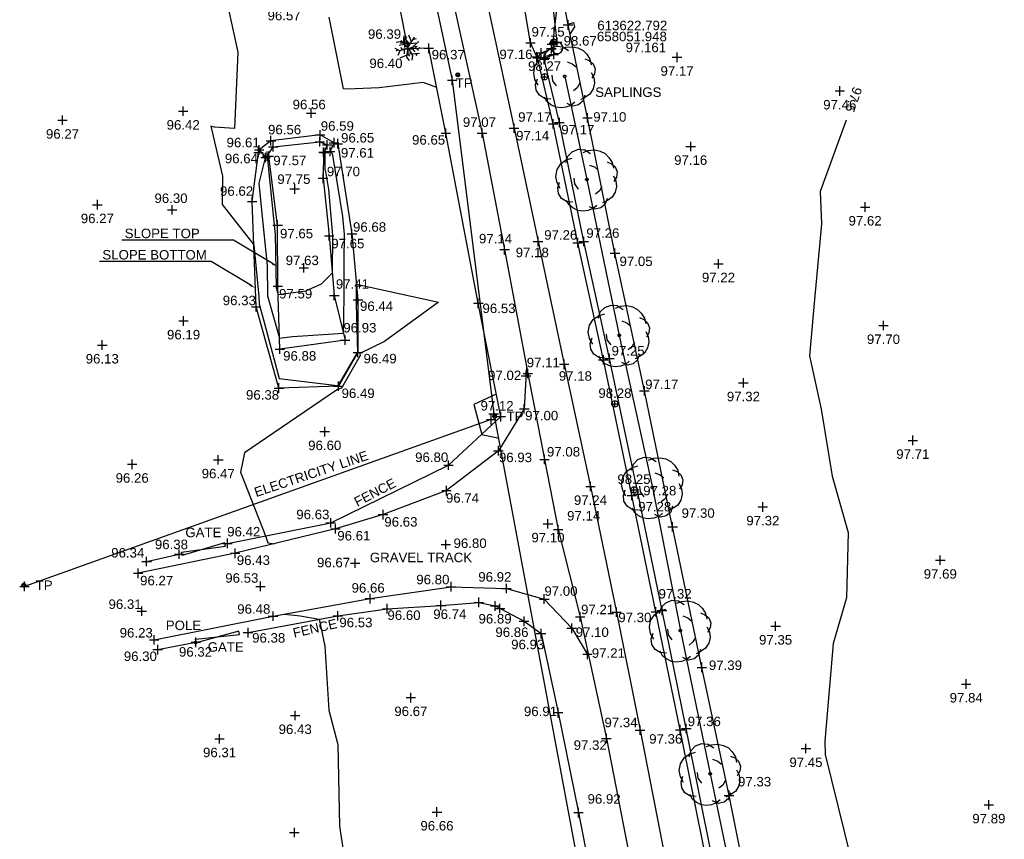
# Model space of a CAD drawing. Header units: metres. Extents: x 610185 to 614128, y 655663 to 660921.
# Tile 84 of 94: x 613582 to 613660, y 657987 to 658051. Entities that reach past the tile are written whole.
import ezdxf
from ezdxf import colors
from ezdxf.entities.mleader import LeaderData, LeaderLine
from ezdxf.enums import TextEntityAlignment as Align
from ezdxf.math import Vec2, Vec3

# ---------------------------------------------------------------- set-up
doc = ezdxf.new("R2010")
doc.units = ezdxf.units.M
doc.header["$MEASUREMENT"] = 0
doc.linetypes.add('CENTER', pattern=[50.8, 31.75, -6.35, 6.35, -6.35])
doc.linetypes.add('DASHED', pattern=[19.05, 12.7, -6.35])
for name, color, linetype in [('3D_FENCE_ELEVATION', 7, 'Continuous'), ('3D_FENCE_LINE', 7, 'FENCELINE1'), ('3D_FENCE_SYMBOL', 7, 'Continuous'), ('3D_WALL_ELEVATION', 7, 'Continuous'), ('3D_WALL_LINE', 7, 'Continuous'), ('3D_WALL_SYMBOL', 7, 'Continuous'), ('CONTOUR_ELEVATION', 56, 'Continuous'), ('CONTOUR_MJR', 34, 'Continuous'), ('CONTOUR_MJR_LABELS', 56, 'Continuous'), ('CONTOUR_MNR', 53, 'Continuous'), ('CONTOUR_SYMBOL', 56, 'Continuous'), ('CONTROL_XYZ', 1, 'Continuous'), ('DEFAULT_ELEVATION', 7, 'Continuous'), ('DETAIL_DES', 250, 'Continuous'), ('GATE_CODE', 251, 'Continuous'), ('GATE_SYMBOL', 251, 'Continuous'), ('HEDGE_LINE', 93, 'Continuous'), ('HEDGE_SYMBOL', 93, 'Continuous'), ('METAL_SPOTHEIGHT_ELEVATION', 250, 'Continuous'), ('METAL_SPOTHEIGHT_SYMBOL', 250, 'Continuous'), ('OVERHEAD_WIRE_LINE', 20, 'OVERHEADWIRE'), ('OVERHEAD_WIRE_SYMBOL', 20, 'CENTER'), ('POLE_CODE', 251, 'Continuous'), ('POLE_SYMBOL', 251, 'Continuous'), ('ROAD_ELEVATION', 7, 'Continuous'), ('ROAD_LINE', 7, 'Continuous'), ('ROAD_SYMBOL', 7, 'Continuous'), ('SLOPE_BOTTOM_ELEVATION', 30, 'Continuous'), ('SLOPE_BOTTOM_LINE', 30, 'DASHED'), ('SLOPE_BOTTOM_SYMBOL', 30, 'Continuous'), ('SLOPE_TOP_ELEVATION', 40, 'Continuous'), ('SLOPE_TOP_LINE', 40, 'Continuous'), ('SLOPE_TOP_SYMBOL', 40, 'Continuous'), ('TELEGRAPH_POLE_CODE', 252, 'Continuous'), ('TELEGRAPH_POLE_SYMBOL', 252, 'Continuous'), ('TEXTS', 7, 'Continuous'), ('TOP_OF_WALL_ELEVATION', 211, 'Continuous'), ('TRACK_LINE', 70, 'Continuous'), ('TRACK_SYMBOL', 70, 'Continuous'), ('TREELINE_LINE', 93, 'DASHED'), ('TREELINE_SYMBOL', 93, 'Continuous'), ('WALL_TOP_SYMBOL', 211, 'Continuous'), ('WHITE_LINE_DASHED_ELEVATION', 254, 'Continuous'), ('WHITE_LINE_DASHED_LINE', 254, 'DASHED'), ('WHITE_LINE_DASHED_SYMBOL', 254, 'Continuous')]:
    doc.layers.add(name, color=color, linetype=linetype)
doc.styles.add('REGULAR', font='swissl.ttf')
doc.linetypes.add('FENCELINE1', pattern='A,6.35,-2.54,[133,ltypeshp.shx,S=2.54,R=0,X=-2.54,Y=0],-2.54,25.4', length=36.83)
doc.linetypes.add('OVERHEADWIRE', pattern='A,17,-1.387305,["OHW",REGULAR,S=1,R=0,X=0,Y=-0.5],-4.612695,17', length=40)

# ---------------------------------------------------------------- blocks, each defined once
blk = doc.blocks.new('S061')
at = {"color": 0, "linetype": 'Continuous'}
for p, q in [((-0.5, 0), (0.5, 0)), ((0, -0.5), (0, 0.5))]:
    blk.add_line(p, q, dxfattribs=at)
blk = doc.blocks.new('046')
at = {"color": 0}
for p, q in [((-0.5, 0), (-0.48, 0.13)), ((-0.48, -0.13), (-0.5, 0)), ((-0.48, 0.13), (-0.43, 0.25)), ((-0.43, 0.25), (-0.35, 0.35)), ((-0.35, 0.35), (-0.25, 0.43)), ((-0.25, 0.43), (-0.13, 0.48)), ((-0.13, 0.48), (0, 0.5)), ((-0.08, 0), (0.06, 0.06)), ((-0.08, 0), (-0.07, 0.03)), ((-0.07, -0.03), (-0.08, 0)), ((0.08, 0), (-0.08, 0)), ((0.06, -0.06), (-0.08, 0)), ((-0.07, 0.03), (-0.06, 0.06)), ((0, 0.08), (-0.06, -0.06)), ((-0.06, 0.06), (-0.03, 0.07)), ((0, -0.08), (-0.06, 0.06)), ((-0.06, 0.06), (0.06, 0.06)), ((-0.06, -0.06), (-0.06, 0.06)), ((-0.06, 0.06), (0.08, 0)), ((0.08, 0), (-0.06, -0.06)), ((-0.03, 0.07), (0, 0.08)), ((0, 0.5), (0.13, 0.48)), ((0, 0.08), (0.03, 0.07)), ((0, -0.08), (0, 0.08)), ((0.06, -0.06), (0, 0.08)), ((0.06, 0.06), (0, -0.08)), ((0.03, 0.07), (0.06, 0.06)), ((0.06, 0.06), (0.07, 0.03)), ((0.06, 0.06), (0.06, -0.06)), ((0.07, 0.03), (0.08, 0)), ((0.08, 0), (0.07, -0.03)), ((0.13, 0.48), (0.25, 0.43)), ((0.25, 0.43), (0.35, 0.35)), ((0.35, 0.35), (0.43, 0.25)), ((0.43, 0.25), (0.48, 0.13)), ((0.48, 0.13), (0.5, 0)), ((0.5, 0), (0.48, -0.13)), ((-0.43, -0.25), (-0.48, -0.13)), ((-0.35, -0.35), (-0.43, -0.25)), ((-0.25, -0.43), (-0.35, -0.35)), ((-0.13, -0.48), (-0.25, -0.43)), ((0, -0.5), (-0.13, -0.48)), ((-0.06, -0.06), (-0.07, -0.03)), ((-0.03, -0.07), (-0.06, -0.06)), ((-0.06, -0.06), (0.06, -0.06)), ((0, -0.08), (-0.03, -0.07)), ((0.03, -0.07), (0, -0.08)), ((0.13, -0.48), (0, -0.5)), ((0.06, -0.06), (0.03, -0.07)), ((0.07, -0.03), (0.06, -0.06)), ((0.25, -0.43), (0.13, -0.48)), ((0.35, -0.35), (0.25, -0.43)), ((0.43, -0.25), (0.35, -0.35)), ((0.48, -0.13), (0.43, -0.25))]:
    blk.add_line(p, q, dxfattribs=at)
blk = doc.blocks.new('GATE2')
at = {"color": 0, "linetype": 'Continuous'}
for p, q in [((-0.04, 0.5), (0.04, -0.5)), ((-0.04, -0.5), (0.04, 0.5)), ((0.04, 0.5), (-0.04, 0.5)), ((0.04, -0.5), (-0.04, -0.5))]:
    blk.add_line(p, q, dxfattribs=at)
blk = doc.blocks.new('019')
at = {"color": 0, "linetype": 'Continuous'}
for p, q in [((-0.23, 0.44), (-0.13, 0.48)), ((-0.13, 0.48), (-0.03, 0.47)), ((-0.03, 0.47), (0.06, 0.41)), ((0.02, 0.46), (0.12, 0.47)), ((0.12, 0.47), (0.21, 0.45)), ((-0.33, 0.27), (-0.3, 0.37)), ((-0.33, 0.31), (-0.23, 0.34)), ((-0.3, 0.37), (-0.23, 0.44)), ((-0.06, 0.43), (0.02, 0.46)), ((0.21, 0.45), (0.29, 0.41)), ((0.29, 0.41), (0.35, 0.35)), ((0.35, 0.35), (0.4, 0.27)), ((-0.49, 0.05), (-0.47, 0.16)), ((-0.47, 0.16), (-0.41, 0.25)), ((-0.41, 0.25), (-0.33, 0.31)), ((0.04, 0.23), (0.12, 0.2)), ((0.12, 0.2), (0.18, 0.15)), ((0.32, 0.28), (0.39, 0.25)), ((0.39, 0.25), (0.45, 0.2)), ((0.4, 0.27), (0.42, 0.18)), ((0.45, 0.2), (0.48, 0.12)), ((-0.47, -0.05), (-0.49, 0.05)), ((-0.19, -0.07), (-0.2, 0.02)), ((0.42, 0.06), (0.46, -0.02)), ((0.47, 0.04), (0.43, -0.03)), ((0.48, 0.12), (0.47, 0.04)), ((-0.42, -0.14), (-0.47, -0.05)), ((-0.46, -0.13), (-0.43, -0.04)), ((-0.45, -0.22), (-0.46, -0.13)), ((-0.13, -0.15), (-0.19, -0.07)), ((0.24, -0.11), (0.2, -0.18)), ((0.47, -0.11), (0.45, -0.2)), ((0.46, -0.02), (0.47, -0.11)), ((-0.4, -0.3), (-0.45, -0.22)), ((-0.32, -0.35), (-0.4, -0.3)), ((0.2, -0.18), (0.14, -0.23)), ((0.32, -0.3), (0.29, -0.39)), ((0.4, -0.28), (0.33, -0.33)), ((0.45, -0.2), (0.4, -0.28)), ((-0.28, -0.4), (-0.32, -0.33)), ((-0.22, -0.36), (-0.32, -0.35)), ((-0.22, -0.45), (-0.28, -0.4)), ((-0.14, -0.49), (-0.22, -0.45)), ((0.1, -0.46), (0.02, -0.49)), ((0.13, -0.47), (0.04, -0.43)), ((0.16, -0.41), (0.1, -0.46)), ((0.22, -0.45), (0.13, -0.47)), ((0.29, -0.39), (0.22, -0.45)), ((0.33, -0.33), (0.25, -0.37)), ((-0.06, -0.5), (-0.14, -0.49)), ((0.02, -0.49), (-0.06, -0.5))]:
    blk.add_line(p, q, dxfattribs=at)
blk = doc.blocks.new('S028')
at = {"color": 0, "linetype": 'Continuous'}
for p, q in [((-0.5, 0), (-0.48, 0.13)), ((-0.48, -0.13), (-0.5, 0)), ((-0.48, 0.13), (-0.43, 0.25)), ((-0.43, 0.25), (-0.35, 0.35)), ((-0.35, 0.35), (-0.25, 0.43)), ((-0.25, 0.43), (-0.13, 0.48)), ((-0.13, 0.48), (0, 0.5)), ((0, 0.5), (0.13, 0.48)), ((0.13, 0.48), (0.25, 0.43)), ((0.25, 0.43), (0.35, 0.35)), ((0.35, 0.35), (0.43, 0.25)), ((0.43, 0.25), (0.48, 0.13)), ((0.48, 0.13), (0.5, 0)), ((0.5, 0), (0.48, -0.13)), ((-0.43, -0.25), (-0.48, -0.13)), ((-0.35, -0.35), (-0.43, -0.25)), ((-0.25, -0.43), (-0.35, -0.35)), ((-0.13, -0.48), (-0.25, -0.43)), ((0, -0.5), (-0.13, -0.48)), ((0.13, -0.48), (0, -0.5)), ((0.25, -0.43), (0.13, -0.48)), ((0.35, -0.35), (0.25, -0.43)), ((0.43, -0.25), (0.35, -0.35)), ((0.48, -0.13), (0.43, -0.25))]:
    blk.add_line(p, q, dxfattribs=at)
blk = doc.blocks.new('S031')
at = {"color": 0}
for p, q in [((-0.5, 0), (-0.48, 0.13)), ((-0.48, -0.13), (-0.5, 0)), ((-0.48, 0.13), (-0.43, 0.25)), ((-0.43, 0.25), (-0.35, 0.35)), ((-0.35, 0.35), (-0.25, 0.43)), ((-0.3, 0), (-0.28, 0.11)), ((-0.28, -0.11), (-0.3, 0)), ((-0.28, 0.11), (-0.21, 0.21)), ((-0.25, 0.43), (-0.13, 0.48)), ((-0.21, 0.21), (-0.11, 0.28)), ((-0.13, 0.48), (0, 0.5)), ((-0.11, 0.28), (0, 0.3)), ((0, 0.5), (0.13, 0.48)), ((0, 0.3), (0.11, 0.28)), ((0.11, 0.28), (0.21, 0.21)), ((0.13, 0.48), (0.25, 0.43)), ((0.21, 0.21), (0.28, 0.11)), ((0.25, 0.43), (0.35, 0.35)), ((0.28, 0.11), (0.3, 0)), ((0.3, 0), (0.28, -0.11)), ((0.35, 0.35), (0.43, 0.25)), ((0.43, 0.25), (0.48, 0.13)), ((0.48, 0.13), (0.5, 0)), ((0.5, 0), (0.48, -0.13)), ((-0.43, -0.25), (-0.48, -0.13)), ((-0.35, -0.35), (-0.43, -0.25)), ((-0.25, -0.43), (-0.35, -0.35)), ((-0.21, -0.21), (-0.28, -0.11)), ((-0.13, -0.48), (-0.25, -0.43)), ((-0.11, -0.28), (-0.21, -0.21)), ((0, -0.5), (-0.13, -0.48)), ((0, -0.3), (-0.11, -0.28)), ((0.11, -0.28), (0, -0.3)), ((0.13, -0.48), (0, -0.5)), ((0.21, -0.21), (0.11, -0.28)), ((0.25, -0.43), (0.13, -0.48)), ((0.28, -0.11), (0.21, -0.21)), ((0.35, -0.35), (0.25, -0.43)), ((0.43, -0.25), (0.35, -0.35)), ((0.48, -0.13), (0.43, -0.25))]:
    blk.add_line(p, q, dxfattribs=at)
blk = doc.blocks.new('092')
at = {"color": 0, "linetype": 'Continuous'}
for p, q in [((-0.17, 0.18), (-0.15, 0.48)), ((-0.16, 0.35), (-0.04, 0.44)), ((0.03, 0.05), (0.26, 0.43)), ((0.14, 0.24), (0.04, 0.5)), ((-0.23, 0.25), (-0.46, 0.21)), ((-0.13, 0.13), (-0.34, 0.1)), ((-0.2, -0.08), (-0.28, 0.01)), ((-0.04, 0.03), (-0.26, 0.29)), ((-0.1, 0.1), (-0.09, 0.24)), ((0.05, 0.08), (-0.01, 0.28)), ((0.06, 0), (0.37, 0.07)), ((0.1, 0.17), (0.33, 0.2)), ((0.14, 0.02), (0.28, -0.16)), ((0.2, 0.33), (0.34, 0.37)), ((0.2, 0.04), (0.43, 0.25)), ((0.28, 0.05), (0.42, -0.1)), ((0.37, -0.05), (0.47, 0.01)), ((-0.32, -0.12), (-0.5, -0.03)), ((-0.4, -0.08), (-0.46, -0.13)), ((-0.32, -0.12), (-0.4, -0.3)), ((-0.05, -0.02), (-0.32, -0.12)), ((-0.04, -0.29), (-0.31, -0.4)), ((-0.14, -0.06), (-0.15, -0.24)), ((-0.01, -0.06), (-0.05, -0.36)), ((-0.05, -0.36), (0.05, -0.5)), ((-0.03, -0.21), (0.06, -0.33)), ((0.04, -0.05), (0.18, -0.3)), ((0.09, -0.14), (0.08, -0.25)), ((0.14, -0.23), (0.46, -0.21)), ((0.18, -0.3), (0.16, -0.48)), ((0.31, -0.22), (0.36, -0.3))]:
    blk.add_line(p, q, dxfattribs=at)
blk = doc.blocks.new('042')
at = {"color": 0, "linetype": 'Continuous'}
for p, q in [((-0.5, 0), (-0.48, 0.13)), ((-0.48, -0.13), (-0.5, 0)), ((-0.5, 0), (0.5, 0)), ((-0.48, 0.13), (-0.43, 0.25)), ((-0.43, 0.25), (-0.35, 0.35)), ((-0.35, 0.35), (-0.25, 0.43)), ((-0.25, 0.43), (-0.13, 0.48)), ((-0.13, 0.48), (0, 0.5)), ((0, 0.5), (0.13, 0.48)), ((0, -0.5), (0, 0.5)), ((0.13, 0.48), (0.25, 0.43)), ((0.25, 0.43), (0.35, 0.35)), ((0.35, 0.35), (0.43, 0.25)), ((0.43, 0.25), (0.48, 0.13)), ((0.48, 0.13), (0.5, 0)), ((0.5, 0), (0.48, -0.13)), ((-0.43, -0.25), (-0.48, -0.13)), ((-0.35, -0.35), (-0.43, -0.25)), ((-0.25, -0.43), (-0.35, -0.35)), ((-0.13, -0.48), (-0.25, -0.43)), ((0, -0.5), (-0.13, -0.48)), ((0.13, -0.48), (0, -0.5)), ((0.25, -0.43), (0.13, -0.48)), ((0.35, -0.35), (0.25, -0.43)), ((0.43, -0.25), (0.35, -0.35)), ((0.48, -0.13), (0.43, -0.25))]:
    blk.add_line(p, q, dxfattribs=at)
blk = doc.blocks.new('FENCE')
at = {"layer": 'TEXTS', "linetype": 'Continuous', "style": 'REGULAR'}
blk.add_text('FENCE', height=0.75, rotation=27.42149, dxfattribs=at).set_placement((-1.37, -1.098, 94.62))

msp = doc.modelspace()

# ---------------------------------------------------------------- linework, layer by layer
at = {"layer": '3D_FENCE_LINE'}
for p, q in [((613591.96, 658008.543, 96.344), (613594.544, 658009.127, 96.375)), ((613592.837, 658001.564, 96.231), (613595.857, 658002.148, 96.322))]:
    msp.add_line(p, q, dxfattribs=at)
for points in [[(613655.116, 657890.985, 97.315), (613653.644, 657900.282, 97.392), (613652.164, 657909.351, 97.392), (613650.642, 657918.893, 97.322), (613649.133, 657928.535, 97.379), (613647.725, 657937.78, 97.37), (613646.213, 657947.008, 97.339), (613644.637, 657955.671, 97.259), (613642.598, 657966.914, 97.237), (613640.444, 657978.108, 97.383), (613638.055, 657990.028, 97.335), (613635.899, 658000.162, 97.388), (613633.589, 658011.291, 97.301), (613631.355, 658022.049, 97.173), (613629.025, 658032.95, 97.046), (613626.846, 658043.668, 97.098), (613625.313, 658051.012, 96.989), (613624.768, 658054.036, 97.218)], [(613598.357, 658009.977, 96.422), (613606.53, 658011.609, 96.633), (613615.856, 658016.17, 96.796), (613619.99, 658020.007, 97.117), (613618.21, 658028.979, 96.527), (613615.638, 658042.453, 96.653), (613614.291, 658049.169, 96.367), (613612.663, 658049.135, 96.398)], [(613599.986, 658002.912, 96.384), (613607.087, 658004.247, 96.53), (613610.994, 658004.808, 96.602), (613615.253, 658005.072, 96.74), (613618.249, 658005.309, 96.874)], [(613618.249, 658005.309, 96.874), (613619.542, 658005.021, 96.921), (613621.828, 658003.81, 96.86), (613623.172, 658002.83, 96.927), (613624.527, 657996.58, 96.906), (613626.147, 657988.663, 96.916), (613627.394, 657982.161, 96.968), (613625.52, 657981.403, 96.885)]]:
    msp.add_polyline3d(points, dxfattribs=at)
at = {"layer": '3D_WALL_LINE'}
for points in [[(613623.99, 658049.138, 97.237), (613624.041, 658049.5, 97.08), (613624.195, 658049.597, 97.026), (613624.483, 658049.66, 96.949)], [(613642.478, 657951.923, 97.413), (613642.125, 657952.287, 97.4), (613641.775, 657952.946, 97.398), (613641.324, 657955.329, 97.4), (613640.01, 657962.12, 97.381), (613639.162, 657966.713, 97.379), (613638.84, 657968.497, 97.401), (613639.053, 657969.048, 97.356), (613639.317, 657969.369, 97.366), (613638.97, 657970.822, 97.373), (613638.157, 657975.224, 97.383), (613636.206, 657985.122, 97.391), (613634.183, 657995.229, 97.363), (613632.26, 658004.561, 97.316), (613630.368, 658013.779, 97.279), (613628.107, 658024.505, 97.248), (613626.075, 658033.775, 97.257), (613624.138, 658043.189, 97.168), (613622.891, 658048.404, 97.159), (613623.174, 658048.801, 97.184), (613623.993, 658049.136, 97.237)], [(613642.925, 657952.191, 97.413), (613642.532, 657952.588, 97.4), (613642.252, 657953.114, 97.398), (613641.815, 657955.423, 97.4), (613640.501, 657962.213, 97.381), (613639.654, 657966.802, 97.379), (613639.357, 657968.447, 97.401), (613639.491, 657968.793, 97.356), (613639.861, 657969.244, 97.366), (613639.46, 657970.925, 97.373), (613638.649, 657975.317, 97.383), (613636.697, 657985.22, 97.391), (613634.673, 657995.328, 97.363), (613632.749, 658004.661, 97.316), (613630.857, 658013.88, 97.279), (613628.596, 658024.61, 97.248), (613626.565, 658033.879, 97.257), (613624.627, 658043.297, 97.168), (613623.43, 658048.299, 97.159), (613623.497, 658048.393, 97.184), (613624.376, 658048.753, 97.252)], [(613606.482, 658040.993, 97.03), (613606.794, 658041.694, 96.665), (613605.686, 658042.307, 96.593), (613601.8, 658041.854, 96.557), (613600.865, 658041.121, 96.615), (613601.365, 658040.519, 97.015), (613601.508, 658040.633, 97.587), (613601.974, 658041.378, 97.632), (613605.663, 658041.762, 97.686), (613606.242, 658041.519, 97.66), (613606.011, 658040.918, 97.613), (613606.482, 658040.993, 97.03)]]:
    msp.add_polyline3d(points, dxfattribs=at)
msp.add_arc((613624.442, 658049.205, 97.237), 0.457, 188.38997, 84.8955, dxfattribs=at)
at = {"layer": 'CONTOUR_MJR'}
for points in [[(613647.321, 658043.479, 97.5), (613645.279, 658037.831, 97.5), (613645.373, 658035.266, 97.5), (613644.81, 658029.269, 97.5), (613644.413, 658024.825, 97.5), (613645.342, 658020.596, 97.5), (613646.21, 658015.293, 97.5), (613647.471, 658010.835, 97.5), (613647.358, 658005.674, 97.5), (613646.303, 658002.04, 97.5), (613645.627, 657994.331, 97.5), (613645.656, 657993.266, 97.5), (613647.689, 657985.019, 97.5)], [(613601.487, 658040.616, 97.5), (613601.598, 658040.609, 97.5), (613601.533, 658040.352, 97.5), (613602.037, 658035.43, 97.5), (613602.136, 658034.419, 97.5), (613602.21, 658030.215, 97.5), (613602.359, 658029.684, 97.5), (613604.568, 658029.972, 97.5), (613605.803, 658030.519, 97.5), (613606.661, 658031.402, 97.5), (613606.697, 658034.349, 97.5), (613606.377, 658037.998, 97.5), (613606.143, 658039.404, 97.5), (613606.09, 658039.516, 97.5), (613606.102, 658040.933, 97.5)]]:
    msp.add_polyline3d(points, dxfattribs=at)
at = {"layer": 'CONTOUR_MNR'}
for points in [[(613597.989, 658054.327, 96.5), (613599.173, 658048.872, 96.5), (613598.911, 658042.826, 96.5), (613597.321, 658042.93, 96.5), (613597.033, 658042.998, 96.5), (613597.972, 658039.038, 96.5), (613597.929, 658036.797, 96.5), (613600.445, 658033.601, 96.5), (613600.846, 658029.522, 96.5), (613600.856, 658028.918, 96.5), (613601.207, 658027.663, 96.5), (613602.45, 658023.035, 96.5), (613607.053, 658022.484, 96.5), (613607.157, 658022.49, 96.5), (613608.666, 658025.101, 96.5), (613608.566, 658028.897, 96.5), (613608.575, 658029.287, 96.5), (613608.573, 658030.49, 96.5), (613615.072, 658029.074, 96.5), (613610.795, 658025.947, 96.5), (613608.825, 658025.02, 96.5), (613608.868, 658024.855, 96.5), (613607.371, 658022.264, 96.5), (613607.069, 658022.164, 96.5), (613604.436, 658020.364, 96.5), (613599.712, 658017.139, 96.5), (613599.391, 658015.602, 96.5), (613601.371, 658010.579, 96.5), (613601.54, 658010.016, 96.5), (613602.071, 658009.949, 96.5), (613602.071, 658009.948, 96.5)], [(613614.916, 658046.052, 96.5), (613613.85, 658046.469, 96.5), (613610.37, 658046.047, 96.5), (613607.834, 658045.934, 96.5), (613607.547, 658045.967, 96.5), (613606.415, 658051.636, 96.5)], [(613625.279, 658051.127, 97), (613625.332, 658051.074, 97), (613625.756, 658051.202, 97), (613625.812, 658050.864, 97), (613625.462, 658050.298, 97)], [(613601.343, 658040.545, 97), (613601.345, 658040.542, 97), (613601.342, 658040.536, 97), (613601.325, 658040.388, 97), (613600.844, 658038.478, 97), (613601.062, 658036.346, 97), (613601.491, 658031.971, 97), (613601.533, 658029.566, 97), (613602.47, 658026.213, 97), (613603.515, 658026.35, 97), (613607.534, 658026.611, 97), (613607.603, 658029.462, 97), (613607.597, 658032.339, 97), (613607.622, 658034.431, 97), (613607.498, 658035.849, 97), (613606.692, 658040.699, 97), (613606.528, 658041.042, 97), (613606.508, 658041.051, 97)], [(613619.636, 658021.793, 97), (613617.867, 658020.96, 97), (613618.478, 658018.604, 97), (613619.869, 658018.297, 97)], [(613602.909, 658004.385, 96.5), (613604.107, 658004.228, 96.5), (613605.614, 658003.971, 96.5), (613606.055, 658001.83, 96.5), (613606.381, 657996.763, 96.5), (613607.08, 657994.06, 96.5), (613607.237, 657987.602, 96.5), (613608.101, 657981.876, 96.5), (613608.363, 657979.307, 96.5), (613606.558, 657973.3, 96.5)]]:
    msp.add_polyline3d(points, dxfattribs=at)
at = {"layer": 'HEDGE_LINE'}
msp.add_polyline3d([(613612.632, 658049.198, 96.415), (613611.039, 658057.335, 96.416), (613610.187, 658065.19, 96.32), (613607.616, 658073.925, 96.254), (613607.068, 658081.231, 96.177), (613605.534, 658090.092, 96.501), (613605.156, 658091.987, 96.666)], dxfattribs=at)
at = {"layer": 'OVERHEAD_WIRE_LINE'}
msp.add_line((613619.235, 658019.771, 103.833), (613582.289, 658006.571, 102.744), dxfattribs=at)
msp.add_polyline3d([(613583.133, 658216.181, 104.786), (613586.327, 658183.366, 104.743), (613594.133, 658144.703, 103.779), (613601.749, 658110.789, 103.833), (613609.593, 658077.202, 103.115), (613616.142, 658046.632, 102.69), (613619.427, 658020.23, 103.616), (613629.908, 657964.178, 103.487)], dxfattribs=at)
at = {"layer": 'ROAD_LINE'}
for points in [[(613622.841, 658048.482, 97.156), (613622.336, 658049.596, 97.146), (613621.513, 658054.438, 97.109), (613619.52, 658063.168, 97.007), (613617.261, 658073.439, 96.934), (613614.815, 658084.666, 96.817), (613612.596, 658094.324, 96.838), (613610.521, 658103.517, 96.897), (613608.32, 658112.505, 96.976)], [(613616.298, 658052.473, 97.029), (613618.505, 658042.456, 97.067), (613620.292, 658033.229, 97.14), (613622.134, 658023.427, 97.106), (613623.442, 658016.621, 97.08), (613624.528, 658011.076, 97.139), (613626.265, 658004.168, 97.208), (613628.348, 657994.53, 97.322), (613630.246, 657984.759, 97.35), (613632.089, 657974.93, 97.318), (613633.821, 657965.095, 97.284), (613634.265, 657960.174, 97.245), (613635.114, 657954.789, 97.191), (613636.849, 657945.295, 97.198), (613638.615, 657935.138, 97.2), (613640.4, 657925.274, 97.172)]]:
    msp.add_polyline3d(points, dxfattribs=at)
at = {"layer": 'SLOPE_BOTTOM_LINE'}
msp.add_polyline3d([(613607.081, 658041.615, 96.646), (613608.211, 658034.482, 96.682), (613608.684, 658029.267, 96.444), (613608.684, 658025.083, 96.492), (613607.149, 658022.424, 96.492), (613602.435, 658022.272, 96.376), (613600.629, 658028.699, 96.332), (613600.317, 658037.046, 96.618), (613600.816, 658040.927, 96.639)], dxfattribs=at)
at = {"layer": 'SLOPE_TOP_LINE'}
msp.add_polyline3d([(613605.966, 658040.947, 97.591), (613605.92, 658038.875, 97.704), (613606.412, 658034.324, 97.654), (613606.815, 658029.604, 97.405), (613607.666, 658026.065, 96.926), (613602.499, 658025.346, 96.875), (613602.338, 658030.337, 97.594), (613602.33, 658035.154, 97.65), (613601.633, 658040.622, 97.572)], dxfattribs=at)
at = {"layer": 'TRACK_LINE'}
for points in [[(613622.028, 658023.989, 97.031), (613621.851, 658020.625, 97.001), (613619.799, 658017.313, 96.933), (613615.687, 658014.15, 96.735), (613610.669, 658012.254, 96.633), (613606.914, 658011.128, 96.607), (613598.961, 658009.191, 96.431), (613591.291, 658007.608, 96.267)], [(613592.562, 658002.348, 96.304), (613601.964, 658004.214, 96.478), (613609.641, 658005.604, 96.655), (613616.049, 658006.545, 96.798), (613620.429, 658006.405, 96.924), (613623.433, 658005.57, 97.002), (613625.604, 658003.252, 97.102), (613626.939, 658001.05, 97.214)]]:
    msp.add_polyline3d(points, dxfattribs=at)
at = {"layer": 'TREELINE_LINE'}
msp.add_polyline3d([(613625.046, 658046.946, 97.05), (613626.798, 658038.778, 97.049), (613629.362, 658026.444, 97.072), (613631.99, 658014.41, 97.258), (613634.2, 658003.081, 97.35), (613636.557, 657991.738, 97.313), (613638.997, 657980.059, 97.312), (613640.998, 657969.428, 97.154), (613643.052, 657958.605, 97.232), (613645.438, 657945.466, 97.257), (613647.314, 657933.469, 97.279), (613648.927, 657923.344, 97.308), (613650.803, 657911.343, 97.286), (613652.587, 657900.285, 97.356), (613653.831, 657892.826, 97.305)], dxfattribs=at)
at = {"layer": 'WHITE_LINE_DASHED_LINE'}
msp.add_polyline3d([(613607.66, 658103.293, 96.912), (613607.735, 658103.03, 96.907), (613609.92, 658093.683, 96.887), (613612.211, 658083.693, 96.888), (613614.465, 658073.407, 96.919), (613616.643, 658063.185, 96.996), (613618.832, 658053.135, 97.082), (613621.038, 658042.85, 97.14), (613622.938, 658033.878, 97.179), (613625.011, 658024.155, 97.184), (613627.086, 658014.483, 97.237), (613629.144, 658004.534, 97.3), (613631.009, 657995.195, 97.345), (613632.95, 657985.283, 97.386), (613634.723, 657975.491, 97.394), (613636.444, 657965.533, 97.346), (613638.302, 657955.52, 97.284), (613640.022, 657945.851, 97.277), (613641.843, 657935.781, 97.311), (613643.54, 657925.93, 97.288)], dxfattribs=at)

# ---------------------------------------------------------------- block references
at = {"layer": '3D_FENCE_SYMBOL', "xscale": 0.75, "yscale": 0.75, "zscale": 0.75}
for p in [(613625.313, 658051.012, 96.989), (613612.663, 658049.135, 96.398), (613614.291, 658049.169, 96.367), (613626.846, 658043.668, 97.098), (613615.638, 658042.453, 96.653), (613629.025, 658032.95, 97.046), (613618.21, 658028.979, 96.527), (613631.355, 658022.049, 97.173), (613619.99, 658020.007, 97.117), (613615.856, 658016.17, 96.796), (613606.53, 658011.609, 96.633), (613633.589, 658011.291, 97.301), (613598.357, 658009.977, 96.422), (613594.544, 658009.127, 96.375), (613591.96, 658008.543, 96.344), (613610.994, 658004.808, 96.602), (613615.253, 658005.072, 96.74), (613618.249, 658005.309, 96.874), (613619.542, 658005.021, 96.921), (613619.922, 658004.823, 96.888), (613607.087, 658004.247, 96.53), (613621.828, 658003.81, 96.86), (613599.986, 658002.912, 96.384), (613623.172, 658002.83, 96.927), (613592.837, 658001.564, 96.231), (613595.857, 658002.148, 96.322), (613635.899, 658000.162, 97.388), (613624.527, 657996.58, 96.906), (613638.055, 657990.028, 97.335), (613626.147, 657988.663, 96.916)]:
    msp.add_blockref('S061', p, dxfattribs=at)
at = {"layer": '3D_WALL_SYMBOL', "xscale": 0.75, "yscale": 0.75, "zscale": 0.75}
for p in [(613623.99, 658049.138, 97.237), (613623.993, 658049.136, 97.237), (613624.041, 658049.5, 97.08), (613624.195, 658049.597, 97.026), (613624.454, 658049.654, 96.957), (613622.891, 658048.404, 97.159), (613623.174, 658048.801, 97.184), (613623.497, 658048.393, 97.184), (613623.497, 658048.393, 97.184), (613624.183, 658048.674, 97.237), (613624.183, 658048.674, 97.237), (613623.43, 658048.299, 97.159), (613623.43, 658048.299, 97.159), (613624.138, 658043.189, 97.168), (613624.627, 658043.297, 97.168), (613624.627, 658043.297, 97.168), (613605.686, 658042.307, 96.593), (613601.8, 658041.854, 96.557), (613601.974, 658041.378, 97.632), (613605.663, 658041.762, 97.686), (613606.242, 658041.519, 97.66), (613606.794, 658041.694, 96.665), (613600.865, 658041.121, 96.615), (613601.365, 658040.519, 97.015), (613601.508, 658040.633, 97.587), (613606.011, 658040.918, 97.613), (613606.482, 658040.993, 97.03), (613626.075, 658033.775, 97.257), (613626.565, 658033.879, 97.257), (613626.565, 658033.879, 97.257), (613628.107, 658024.505, 97.248), (613628.596, 658024.61, 97.248), (613628.596, 658024.61, 97.248), (613630.368, 658013.779, 97.279), (613630.857, 658013.88, 97.279), (613630.857, 658013.88, 97.279), (613632.26, 658004.561, 97.316), (613632.749, 658004.661, 97.316), (613632.749, 658004.661, 97.316), (613634.673, 657995.328, 97.363), (613634.673, 657995.328, 97.363), (613634.183, 657995.229, 97.363)]:
    msp.add_blockref('S061', p, dxfattribs=at)
at = {"layer": 'CONTOUR_SYMBOL', "xscale": 0.75, "yscale": 0.75, "zscale": 0.75}
for p in [(613612.399, 658049.608, 96.386), (613633.94, 658048.452, 97.172), (613646.819, 658045.788, 97.461), (613594.853, 658044.19, 96.42), (613604.985, 658044.044, 96.56), (613585.303, 658043.472, 96.275), (613635.019, 658041.401, 97.162), (613603.678, 658038.034, 97.748), (613588.061, 658036.788, 96.266), (613593.982, 658036.385, 96.305), (613648.821, 658036.599, 97.617), (613637.218, 658032.111, 97.224), (613604.405, 658031.784, 97.631), (613594.885, 658027.584, 96.195), (613650.276, 658027.222, 97.699), (613588.449, 658025.675, 96.135), (613639.19, 658022.688, 97.323), (613606.056, 658018.82, 96.6), (613652.6, 658018.128, 97.709), (613597.63, 658016.586, 96.467), (613590.816, 658016.239, 96.263), (613640.732, 658012.861, 97.321), (613654.772, 658008.64, 97.694), (613641.74, 658003.426, 97.353), (613656.826, 657998.841, 97.839), (613612.874, 657997.768, 96.667), (613603.717, 657996.35, 96.431), (613597.734, 657994.509, 96.309), (613644.142, 657993.732, 97.455), (613658.617, 657989.273, 97.885), (613614.938, 657988.708, 96.66), (613603.653, 657987.086, 96.425)]:
    msp.add_blockref('S061', p, dxfattribs=at)
at = {"layer": 'GATE_SYMBOL', "xscale": 3.5, "yscale": 2.5, "zscale": 3.5}
msp.add_blockref('GATE2', (613624.284, 658050.955, 96.997), dxfattribs=at)
at = {"layer": 'GATE_SYMBOL', "xscale": 3.5, "yscale": 3.5, "zscale": 3.5}
for p, rotation in [((613596.45, 658009.52, 96.395), 282.1285284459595), ((613597.566, 658002.572, 96.438), 280.5395317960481)]:
    msp.add_blockref('GATE2', p, dxfattribs=dict(at, rotation=rotation))
at = {"layer": 'HEDGE_SYMBOL', "xscale": 2, "yscale": 2, "zscale": 2}
msp.add_blockref('092', (613612.632, 658049.198, 96.415), dxfattribs=at)
at = {"layer": 'METAL_SPOTHEIGHT_SYMBOL', "xscale": 0.75, "yscale": 0.75, "zscale": 0.75}
for p in [(613623.725, 658011.519, 97.1), (613615.645, 658009.886, 96.804), (613608.459, 658008.407, 96.671), (613600.97, 658006.572, 96.528), (613591.577, 658004.605, 96.308)]:
    msp.add_blockref('S061', p, dxfattribs=at)
at = {"layer": 'OVERHEAD_WIRE_SYMBOL', "xscale": 0.75, "yscale": 0.75, "zscale": 0.75}
for p in [(613616.142, 658046.632, 102.69), (613619.235, 658019.771, 103.833), (613619.427, 658020.23, 103.616), (613582.289, 658006.571, 102.744)]:
    msp.add_blockref('S061', p, dxfattribs=at)
at = {"layer": 'POLE_SYMBOL', "xscale": 0.2, "yscale": 0.2, "zscale": 0.2}
msp.add_blockref('046', (613595.844, 658002.132, 96.311), dxfattribs=at)
at = {"layer": 'ROAD_SYMBOL', "xscale": 0.75, "yscale": 0.75, "zscale": 0.75}
for p in [(613622.336, 658049.596, 97.146), (613622.841, 658048.482, 97.156), (613618.505, 658042.456, 97.067), (613620.292, 658033.229, 97.14), (613622.134, 658023.427, 97.106), (613623.442, 658016.621, 97.08), (613624.528, 658011.076, 97.139), (613626.265, 658004.168, 97.208), (613628.348, 657994.53, 97.322)]:
    msp.add_blockref('S061', p, dxfattribs=at)
at = {"layer": 'SLOPE_BOTTOM_SYMBOL', "xscale": 0.75, "yscale": 0.75, "zscale": 0.75}
for p in [(613607.081, 658041.615, 96.646), (613600.816, 658040.927, 96.639), (613600.317, 658037.046, 96.618), (613608.211, 658034.482, 96.682), (613608.684, 658029.267, 96.444), (613600.629, 658028.699, 96.332), (613608.684, 658025.083, 96.492), (613602.435, 658022.272, 96.376), (613607.149, 658022.424, 96.492)]:
    msp.add_blockref('S061', p, dxfattribs=at)
at = {"layer": 'SLOPE_TOP_SYMBOL', "xscale": 0.75, "yscale": 0.75, "zscale": 0.75}
for p in [(613601.633, 658040.622, 97.572), (613605.966, 658040.947, 97.591), (613605.92, 658038.875, 97.704), (613602.33, 658035.154, 97.65), (613606.412, 658034.324, 97.654), (613602.338, 658030.337, 97.594), (613606.815, 658029.604, 97.405), (613607.666, 658026.065, 96.926), (613602.499, 658025.346, 96.875)]:
    msp.add_blockref('S061', p, dxfattribs=at)
at = {"layer": 'TELEGRAPH_POLE_SYMBOL', "xscale": 0.3, "yscale": 0.3, "zscale": 0.3}
for p in [(613616.587, 658047.066, 97.26), (613619.506, 658020.04, 97.161), (613582.233, 658006.666, 100.149)]:
    msp.add_blockref('S031', p, dxfattribs=at)
at = {"layer": 'TEXTS'}
msp.add_blockref('FENCE', (613610, 658013.967), dxfattribs=at)
at = {"layer": 'TEXTS', "rotation": 345.327198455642}
msp.add_blockref('FENCE', (613605.235, 658003.218), dxfattribs=at)
at = {"layer": 'TRACK_SYMBOL', "xscale": 0.75, "yscale": 0.75, "zscale": 0.75}
for p in [(613621.988, 658023.227, 97.025), (613621.851, 658020.625, 97.001), (613619.799, 658017.313, 96.933), (613615.687, 658014.15, 96.735), (613610.669, 658012.254, 96.633), (613606.914, 658011.128, 96.607), (613598.961, 658009.191, 96.431), (613591.291, 658007.608, 96.267), (613616.049, 658006.545, 96.798), (613620.429, 658006.405, 96.924), (613609.641, 658005.604, 96.655), (613623.433, 658005.57, 97.002), (613601.964, 658004.214, 96.478), (613625.604, 658003.252, 97.102), (613592.562, 658002.348, 96.304), (613626.85, 658001.196, 97.207)]:
    msp.add_blockref('S061', p, dxfattribs=at)
at = {"layer": 'TREELINE_SYMBOL'}
for name, p, xscale, yscale, zscale in [('019', (613625.046, 658046.946, 97.05), 5, 5, 5), ('S028', (613625.046, 658046.946, 97.05), 0.2, 0.2, 0.2), ('019', (613626.798, 658038.778, 97.049), 5, 5, 5), ('S028', (613626.798, 658038.778, 97.049), 0.2, 0.2, 0.2), ('019', (613629.362, 658026.444, 97.072), 5, 5, 5), ('S028', (613629.362, 658026.444, 97.072), 0.2, 0.2, 0.2), ('019', (613631.99, 658014.41, 97.258), 5, 5, 5), ('S028', (613631.99, 658014.41, 97.258), 0.2, 0.2, 0.2), ('019', (613634.2, 658003.081, 97.35), 5, 5, 5), ('S028', (613634.2, 658003.081, 97.35), 0.2, 0.2, 0.2), ('019', (613636.557, 657991.738, 97.313), 5, 5, 5), ('S028', (613636.557, 657991.738, 97.313), 0.2, 0.2, 0.2)]:
    msp.add_blockref(name, p, dxfattribs=dict(at, xscale=xscale, yscale=yscale, zscale=zscale))
at = {"layer": 'WALL_TOP_SYMBOL', "xscale": 0.5, "yscale": 0.5, "zscale": 0.5}
for p in [(613624.188, 658049.652, 98.669), (613623.454, 658046.912, 98.269), (613629.024, 658021.022, 98.283), (613630.531, 658014.209, 98.254)]:
    msp.add_blockref('042', p, dxfattribs=at)
at = {"layer": 'WHITE_LINE_DASHED_SYMBOL', "xscale": 0.75, "yscale": 0.75, "zscale": 0.75}
for p in [(613621.038, 658042.85, 97.14), (613622.938, 658033.878, 97.179), (613625.011, 658024.155, 97.184), (613627.086, 658014.483, 97.237), (613629.144, 658004.534, 97.3), (613631.009, 657995.195, 97.345)]:
    msp.add_blockref('S061', p, dxfattribs=at)

# ---------------------------------------------------------------- texts
at = {"layer": '3D_FENCE_ELEVATION', "style": 'REGULAR'}
for s, p in [('96.37', (613614.522, 658048.288, 96.367)), ('96.40', (613609.59, 658047.603, 96.398)), ('97.10', (613627.305, 658043.36, 97.098)), ('96.65', (613612.967, 658041.539, 96.653)), ('97.05', (613629.386, 658031.929, 97.046)), ('96.53', (613618.538, 658028.209, 96.527)), ('97.17', (613631.417, 658022.189, 97.173)), ('97.12', (613618.385, 658020.489, 97.117)), ('96.80', (613613.211, 658016.419, 96.796)), ('96.63', (613603.806, 658011.89, 96.633)), ('97.30', (613634.299, 658012.001, 97.301)), ('96.42', (613598.336, 658010.528, 96.422)), ('96.38', (613592.615, 658009.519, 96.375)), ('96.34', (613589.157, 658008.856, 96.344)), ('96.60', (613611.019, 658003.916, 96.602)), ('96.74', (613614.643, 658003.996, 96.74)), ('96.89', (613618.226, 658003.635, 96.888)), ('96.53', (613607.212, 658003.338, 96.53)), ('96.23', (613589.827, 658002.524, 96.231)), ('96.38', (613600.311, 658002.12, 96.384)), ('96.86', (613619.562, 658002.567, 96.86)), ('96.93', (613620.811, 658001.6, 96.927)), ('96.32', (613594.519, 658001.011, 96.322)), ('97.39', (613636.46, 657999.954, 97.388)), ('96.91', (613621.821, 657996.303, 96.906)), ('97.33', (613638.765, 657990.738, 97.335)), ('96.92', (613626.856, 657989.373, 96.916))]:
    msp.add_text(s, height=0.75, dxfattribs=at).set_placement(p)
at = {"layer": '3D_WALL_ELEVATION', "style": 'REGULAR'}
for s, p in [('97.17', (613621.365, 658043.353, 97.168)), ('96.59', (613605.741, 658042.643, 96.593)), ('96.56', (613601.569, 658042.355, 96.557)), ('97.17', (613624.776, 658042.356, 97.168)), ('96.61', (613598.288, 658041.332, 96.615)), ('97.61', (613607.336, 658040.52, 97.613)), ('97.26', (613623.425, 658034.015, 97.257)), ('97.26', (613626.758, 658034.164, 97.257)), ('97.25', (613628.753, 658024.845, 97.248)), ('97.28', (613631.262, 658013.777, 97.279)), ('97.28', (613630.861, 658012.509, 97.279)), ('97.32', (613632.476, 658005.611, 97.316)), ('97.36', (613634.783, 657995.509, 97.363)), ('97.36', (613634.783, 657995.509, 97.363)), ('97.36', (613631.735, 657994.123, 97.363))]:
    msp.add_text(s, height=0.75, dxfattribs=at).set_placement(p)
at = {"layer": 'CONTOUR_ELEVATION', "style": 'REGULAR'}
for s, p in [('96.57', (613602.84, 658052.137, 96.568)), ('96.39', (613610.788, 658050.671, 96.386)), ('97.17', (613633.94, 658047.742, 97.172)), ('96.56', (613604.826, 658045.092, 96.56)), ('97.46', (613646.819, 658045.078, 97.461)), ('96.42', (613594.853, 658043.48, 96.42)), ('96.27', (613585.303, 658042.762, 96.275)), ('97.16', (613635.019, 658040.691, 97.162)), ('97.75', (613603.617, 658039.184, 97.748)), ('96.30', (613593.891, 658037.673, 96.305)), ('96.27', (613588.061, 658036.078, 96.266)), ('97.62', (613648.821, 658035.889, 97.617)), ('97.63', (613604.277, 658032.755, 97.631)), ('97.22', (613637.218, 658031.401, 97.224)), ('96.19', (613594.885, 658026.874, 96.195)), ('97.70', (613650.276, 658026.512, 97.699)), ('96.13', (613588.449, 658024.965, 96.135)), ('97.32', (613639.19, 658021.978, 97.323)), ('96.60', (613606.056, 658018.11, 96.6)), ('97.71', (613652.6, 658017.418, 97.709)), ('96.26', (613590.816, 658015.529, 96.263)), ('96.47', (613597.63, 658015.876, 96.467)), ('97.32', (613640.732, 658012.151, 97.321)), ('97.69', (613654.772, 658007.93, 97.694)), ('97.35', (613641.74, 658002.716, 97.353)), ('97.84', (613656.826, 657998.131, 97.839)), ('96.67', (613612.874, 657997.058, 96.667)), ('96.43', (613603.717, 657995.64, 96.431)), ('96.31', (613597.734, 657993.799, 96.309)), ('97.45', (613644.142, 657993.022, 97.455)), ('96.66', (613614.938, 657987.998, 96.66)), ('97.89', (613658.617, 657988.563, 97.885))]:
    msp.add_text(s, height=0.75, dxfattribs=at).set_placement(p, align=Align.TOP_CENTER)
at = {"layer": 'CONTOUR_MJR_LABELS', "style": 'REGULAR'}
msp.add_text('97.5', height=0.75, rotation=250.12285, dxfattribs=at).set_placement((613647.562, 658044.147, 97.5), align=Align.MIDDLE_RIGHT)
at = {"layer": 'CONTROL_XYZ', "style": 'REGULAR'}
msp.add_text('613622.792', height=0.75, dxfattribs=at).set_placement((613633.163, 658050.6, 97.161), align=Align.RIGHT)
msp.add_text('658051.948', height=0.75, dxfattribs=at).set_placement((613633.133, 658050.099, 97.161), align=Align.MIDDLE_RIGHT)
msp.add_text('97.161', height=0.75, dxfattribs=at).set_placement((613633.074, 658049.608, 97.161), align=Align.TOP_RIGHT)
at = {"layer": 'DEFAULT_ELEVATION', "style": 'REGULAR'}
for s, p in [('97.02', (613620.296, 658023.653, 97.025)), ('97.00', (613623.226, 658020.468, 97.001)), ('96.93', (613621.151, 658017.158, 96.933)), ('96.74', (613616.959, 658013.948, 96.735)), ('96.63', (613612.084, 658012.052, 96.633)), ('96.61', (613608.361, 658010.958, 96.607)), ('96.43', (613600.408, 658009.021, 96.431)), ('96.27', (613592.754, 658007.406, 96.267)), ('96.80', (613614.613, 658007.487, 96.798)), ('96.92', (613619.521, 658007.698, 96.924)), ('96.66', (613609.491, 658006.829, 96.655)), ('97.00', (613624.752, 658006.578, 97.002)), ('96.48', (613600.443, 658005.156, 96.478)), ('97.10', (613627.229, 658003.322, 97.102)), ('96.30', (613591.464, 658001.416, 96.304)), ('97.21', (613628.502, 658001.668, 97.207))]:
    msp.add_text(s, height=0.75, dxfattribs=at).set_placement(p, align=Align.TOP_CENTER)
at = {"layer": 'DETAIL_DES', "style": 'REGULAR'}
for s, p in [('SAPLINGS', (613627.462, 658045.695, 97.05)), ('GRAVEL TRACK', (613609.625, 658008.863, 96.671))]:
    msp.add_text(s, height=0.75, dxfattribs=at).set_placement(p, align=Align.MIDDLE_LEFT)
at = {"layer": 'GATE_CODE', "style": 'REGULAR'}
for p in [(613596.45, 658010.466, 96.395), (613598.218, 658001.4, 96.438)]:
    msp.add_text('GATE', height=0.75, dxfattribs=at).set_placement(p, align=Align.CENTER)
at = {"layer": 'METAL_SPOTHEIGHT_ELEVATION', "style": 'REGULAR'}
for s, p in [('97.10', (613623.725, 658010.809, 97.1)), ('96.80', (613617.561, 658010.363, 96.804)), ('96.67', (613606.757, 658008.834, 96.671)), ('96.53', (613599.494, 658007.611, 96.528)), ('96.31', (613590.255, 658005.538, 96.308))]:
    msp.add_text(s, height=0.75, dxfattribs=at).set_placement(p, align=Align.TOP_CENTER)
at = {"layer": 'POLE_CODE', "style": 'REGULAR'}
msp.add_text('POLE', height=0.75, dxfattribs=at).set_placement((613594.875, 658003.112, 96.311), align=Align.CENTER)
at = {"layer": 'ROAD_ELEVATION', "style": 'REGULAR'}
for s, p in [('97.15', (613622.42, 658050.097, 97.146)), ('97.16', (613619.88, 658048.313, 97.156)), ('97.07', (613616.986, 658042.945, 97.067)), ('97.14', (613618.264, 658033.726, 97.14)), ('97.11', (613622.042, 658023.919, 97.106)), ('97.08', (613623.643, 658016.854, 97.08)), ('97.14', (613625.238, 658011.786, 97.139)), ('97.21', (613626.342, 658004.372, 97.208)), ('97.32', (613625.759, 657993.637, 97.322))]:
    msp.add_text(s, height=0.75, dxfattribs=at).set_placement(p)
at = {"layer": 'SLOPE_BOTTOM_ELEVATION', "style": 'REGULAR'}
for s, p in [('96.65', (613607.35, 658041.71, 96.646)), ('96.64', (613598.149, 658040.067, 96.639)), ('96.62', (613597.768, 658037.493, 96.618)), ('96.68', (613608.294, 658034.646, 96.682)), ('96.33', (613597.986, 658028.832, 96.332)), ('96.44', (613608.847, 658028.379, 96.444)), ('96.49', (613609.127, 658024.23, 96.492)), ('96.49', (613607.388, 658021.482, 96.492)), ('96.38', (613599.824, 658021.355, 96.376))]:
    msp.add_text(s, height=0.75, dxfattribs=at).set_placement(p)
at = {"layer": 'SLOPE_TOP_ELEVATION', "style": 'REGULAR'}
for s, p in [('97.57', (613601.983, 658039.915, 97.572)), ('97.70', (613606.225, 658039.039, 97.704)), ('97.65', (613602.514, 658034.125, 97.65)), ('97.65', (613606.575, 658033.336, 97.654)), ('97.41', (613606.938, 658030.132, 97.405)), ('97.59', (613602.444, 658029.365, 97.594)), ('96.93', (613607.525, 658026.674, 96.926)), ('96.88', (613602.763, 658024.442, 96.875))]:
    msp.add_text(s, height=0.75, dxfattribs=at).set_placement(p)
at = {"layer": 'TELEGRAPH_POLE_CODE', "style": 'REGULAR'}
for p in [(613616.418, 658046.418, 97.26), (613620.453, 658020.04, 97.161), (613583.18, 658006.666, 100.149)]:
    msp.add_text('TP', height=0.75, dxfattribs=at).set_placement(p, align=Align.MIDDLE_LEFT)
at = {"layer": 'TEXTS', "style": 'REGULAR'}
for s, rotation, p in [('SLOPE TOP', 359.92186, (613590.223, 658034.142, 94.62)), ('SLOPE BOTTOM', 359.92186, (613588.458, 658032.452, 94.62)), ('ELECTRICITY LINE', 18.45892, (613600.631, 658013.639, 94.62))]:
    msp.add_text(s, height=0.75, rotation=rotation, dxfattribs=at).set_placement(p)
at = {"layer": 'TOP_OF_WALL_ELEVATION', "style": 'REGULAR'}
for s, p in [('98.67', (613626.275, 658049.381, 98.669)), ('98.27', (613623.454, 658047.385, 98.269)), ('98.28', (613629.024, 658021.495, 98.283)), ('98.25', (613630.531, 658014.682, 98.254))]:
    msp.add_text(s, height=0.75, dxfattribs=at).set_placement(p, align=Align.CENTER)
at = {"layer": 'WHITE_LINE_DASHED_ELEVATION', "style": 'REGULAR'}
for s, p in [('97.14', (613622.514, 658042.627, 97.14)), ('97.18', (613622.482, 658033.381, 97.179)), ('97.18', (613625.892, 658023.603, 97.184)), ('97.24', (613627.086, 658013.773, 97.237)), ('97.30', (613630.6, 658004.488, 97.3)), ('97.34', (613629.505, 657996.175, 97.345))]:
    msp.add_text(s, height=0.75, dxfattribs=at).set_placement(p, align=Align.TOP_CENTER)

# ---------------------------------------------------------------- leaders
at = {"layer": 'TEXTS'}
ml = msp.add_multileader_mtext('Standard', dxfattribs=at)
ml.set_content('', color=256)
ml.set_leader_properties()
ml.build(insert=Vec2(0, 0))
ml.multileader.update_dxf_attribs({"text_right_attachment_type": 6, "dogleg_length": 0.36, "arrow_head_size": 0.5})
ctx = ml.context
ctx.base_point, ctx.char_height, ctx.arrow_head_size, ctx.landing_gap_size, ctx.plane_origin = Vec3(613589.913, 658034.072, 103.468), 0.18, 0.5, 0.09, Vec3(613602.344, 658031.863, 103.468)
ctx.right_attachment, ctx.text_align_type = 6, 2
notes = []
notes.append((ctx, [(0, (1, 1, 0), (613598.829, 658033.982, 103.468), (-1, 0), 8.736, [(0, [(613602.344, 658031.863, 103.468)], 0, [])])]))
ctx.mtext.insert, ctx.mtext.alignment, ctx.mtext.flow_direction = Vec3(613590.003, 658034.162, 103.468), 3, 5
ml = msp.add_multileader_mtext('Standard', dxfattribs=at)
ml.set_content('', color=256)
ml.set_leader_properties()
ml.build(insert=Vec2(0, 0))
ml.multileader.update_dxf_attribs({"text_right_attachment_type": 6, "dogleg_length": 0.36, "arrow_head_size": 0.5})
ctx = ml.context
ctx.base_point, ctx.char_height, ctx.arrow_head_size, ctx.landing_gap_size, ctx.plane_origin = Vec3(613588.148, 658032.382, 103.468), 0.18, 0.5, 0.09, Vec3(613600.58, 658030.173, 103.468)
ctx.right_attachment, ctx.text_align_type = 6, 2
notes.append((ctx, [(0, (1, 1, 0), (613597.064, 658032.292, 103.468), (-1, 0), 8.736, [(0, [(613600.58, 658030.173, 103.468)], 0, [])])]))
ctx.mtext.insert, ctx.mtext.alignment, ctx.mtext.flow_direction = Vec3(613588.238, 658032.472, 103.468), 3, 5
for ctx, leaders in notes:
    for number, flags, end, landing, length, lines in leaders:
        leader = LeaderData()
        leader.index, (leader.has_last_leader_line, leader.has_dogleg_vector, leader.attachment_direction) = number, flags
        leader.last_leader_point, leader.dogleg_vector, leader.dogleg_length = Vec3(end), Vec3(landing), length
        for number, points, colour, breaks in lines:
            line = LeaderLine()
            line.index, line.vertices, line.color, line.breaks = number, Vec3.list(points), colors.encode_raw_color(colour), breaks
            leader.lines.append(line)
        ctx.leaders.append(leader)

doc.saveas('drawing.dxf')
